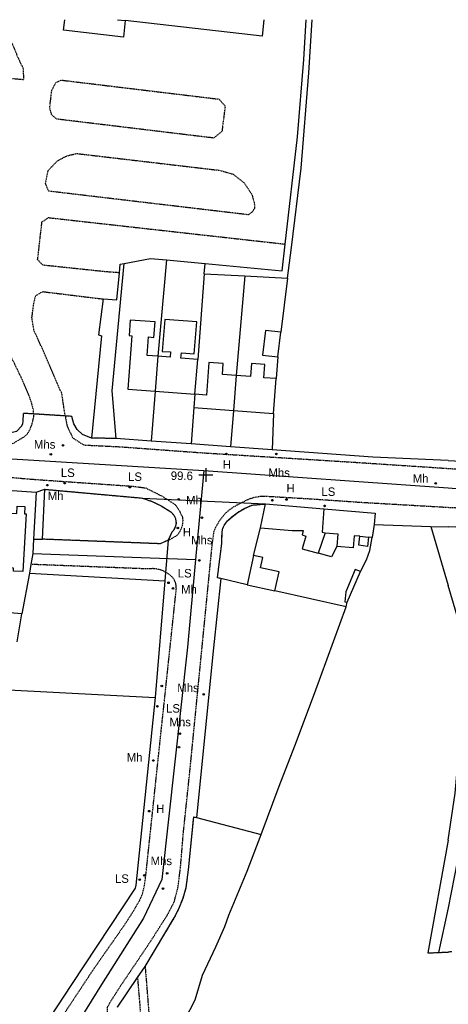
# Model space of a CAD drawing. Header units: metres. Extents: x 611948 to 1225781, y 656699 to 1316021.
# Tile 120 of 169: x 613447 to 613548, y 658611 to 658843. Entities that reach past the tile are written whole.
import ezdxf

# ---------------------------------------------------------------- set-up
doc = ezdxf.new("R2010")
doc.units = ezdxf.units.M
doc.linetypes.add('4696-12$0$PECK', pattern=[0.2, 0.1, -0.1])
doc.linetypes.add('4696-13$0$PECK', pattern=[0.2, 0.1, -0.1])
for name, color, linetype in [('4696-12$0$BLD_INN_W', 253, 'Continuous'), ('4696-12$0$BLD_OTL_P', 253, 'Continuous'), ('4696-12$0$BLD_OTL_S', 253, 'Continuous'), ('4696-12$0$GEN_LIN_D', 253, 'Continuous'), ('4696-12$0$GEN_PCK_D', 253, '4696-12$0$PECK'), ('4696-12$0$HT_CTRL', 253, 'Continuous'), ('4696-12$0$OTHER_SYM', 253, 'Continuous'), ('4696-12$0$POLE_SYMB', 253, 'Continuous'), ('4696-12$0$ROADS', 253, 'Continuous'), ('4696-12$0$ROADS_CTR', 253, 'Continuous'), ('4696-12$0$ROADS_PCK', 253, '4696-12$0$PECK'), ('4696-13$0$GEN_LIN_D', 253, 'Continuous'), ('4696-13$0$GEN_PCK_D', 253, '4696-13$0$PECK'), ('4696-13$0$ROADS', 253, 'Continuous'), ('4696-13$0$ROADS_CTR', 253, 'Continuous'), ('4696-13$0$ROADS_PCK', 253, '4696-13$0$PECK')]:
    doc.layers.add(name, color=color, linetype=linetype)
doc.styles.add('4696-12$0$STANDARD', font='txt')

# ---------------------------------------------------------------- blocks, each defined once
blk = doc.blocks.new('4696-12$0$13', base_point=(160450.170478, 242323.105036))
blk.add_circle((160450.170478, 242323.105036), 0.187958)
blk = doc.blocks.new('4696-12$0$35', base_point=(150.27109, 306.896499))
for p, q in [((150.27109, 308.539432), (150.27109, 305.253567)), ((151.914023, 306.896499), (148.62816, 306.896499))]:
    blk.add_line(p, q)
blk = doc.blocks.new('4696-12')
at = {"layer": '4696-12$0$BLD_INN_W', "flags": 128}
for points in [[(613469.713, 658843.117), (613471.535, 658842.913)], [(613479.203, 658763.896), (613478.599, 658755.677)], [(613497.645, 658759.37), (613496.983, 658751.156)], [(613518.26, 658727.985), (613517.829, 658722.487), (613518.603, 658722.394)], [(613518.603, 658722.394), (613516.889, 658717.563)], [(613518.603, 658722.394), (613521.55, 658722.095), (613521.332, 658719.16)], [(613526.714, 658721.588), (613528.803, 658721.354)]]:
    blk.add_lwpolyline(points, dxfattribs=at)
at = {"layer": '4696-12$0$BLD_OTL_P', "flags": 128}
blk.add_lwpolyline([(613471.535, 658842.913), (613471.084, 658838.998), (613457.013, 658840.616), (613457.3, 658843.117)], dxfattribs=at)
at = {"layer": '4696-12$0$BLD_OTL_S', "flags": 128}
for points in [[(613504.165, 658843.117), (613503.716, 658839.212), (613471.535, 658842.913)], [(613479.203, 658763.896), (613476.659, 658764.093), (613476.996, 658768.444), (613478.258, 658768.346), (613478.541, 658771.985), (613472.708, 658772.438), (613472.425, 658768.799), (613473.097, 658768.747), (613472.121, 658756.18), (613478.599, 658755.677)], [(613488.574, 658763.168), (613484.64, 658763.474), (613484.736, 658764.719), (613487.776, 658764.483), (613488.36, 658771.999), (613480.81, 658772.586), (613480.227, 658765.069), (613482.155, 658764.919), (613482.059, 658763.674), (613479.203, 658763.896)], [(613508.109, 658769.568), (613504.546, 658769.992), (613503.858, 658764.2), (613507.422, 658763.777)], [(613507.422, 658763.777), (613508.109, 658769.568)], [(613479.203, 658763.896), (613478.599, 658755.677)], [(613487.936, 658754.952), (613488.574, 658763.168)], [(613497.645, 658759.37), (613494.375, 658759.624), (613494.574, 658762.196), (613491.209, 658762.457), (613490.61, 658754.744), (613487.936, 658754.952)], [(613507.035, 658758.641), (613504.155, 658758.864), (613504.394, 658761.94), (613501.233, 658762.185), (613500.995, 658759.11), (613497.645, 658759.37)], [(613497.645, 658759.37), (613496.983, 658751.156)], [(613506.397, 658750.425), (613507.035, 658758.641)], [(613478.599, 658755.677), (613487.936, 658754.952)], [(613487.936, 658754.952), (613487.697, 658751.877)], [(613487.697, 658751.877), (613496.983, 658751.156)], [(613496.983, 658751.156), (613506.397, 658750.425)], [(613503.326, 658723.519), (613504.525, 658729.159)], [(613504.525, 658729.159), (613518.26, 658727.985)], [(613443.494, 658727.063), (613446.009, 658726.918), (613446.107, 658728.623), (613447.894, 658728.521), (613447.796, 658726.816), (613448.185, 658726.793), (613447.406, 658713.221), (613445.229, 658713.347), (613445.271, 658714.07), (613442.725, 658714.32)], [(613518.26, 658727.985), (613530.358, 658726.951), (613530.111, 658724.303)], [(613530.111, 658724.303), (613529.618, 658721.27)], [(613503.326, 658723.519), (613510.783, 658722.919), (613513.426, 658722.874), (613513.169, 658721.852), (613514.014, 658721.54), (613513.138, 658718.6), (613516.889, 658717.563)], [(613526.714, 658721.588), (613525.418, 658721.678), (613525.15, 658718.811), (613521.332, 658719.16)], [(613528.803, 658721.354), (613528.546, 658719.164), (613526.481, 658719.475), (613526.714, 658721.588)], [(613529.618, 658721.27), (613528.803, 658721.354)], [(613521.332, 658719.16), (613520.039, 658716.692), (613516.889, 658717.563)], [(613501.684, 658717.034), (613500.191, 658710.125)], [(613506.743, 658708.709), (613507.71, 658713.192), (613503.386, 658714.126), (613503.911, 658716.553), (613501.684, 658717.034)], [(613500.191, 658710.125), (613506.743, 658708.709)], [(613447.218, 658703.297), (613442.46, 658703.651)], [(613446.116, 658696.719), (613447.218, 658703.297)]]:
    blk.add_lwpolyline(points, dxfattribs=at)
at = {"layer": '4696-12$0$GEN_LIN_D', "flags": 128}
for points in [[(613509.188, 658790.3), (613512.023, 658815.522), (613513.575, 658833.788), (613514.099, 658843.117)], [(613509.696, 658782.288), (613510.656, 658789.523), (613512.893, 658808.167), (613514.717, 658830.588), (613515.534, 658843.117)], [(613490.306, 658785.726), (613508.481, 658784.006), (613509.188, 658790.3)], [(613471.263, 658785.767), (613477.509, 658786.937), (613481.269, 658786.581)], [(613469.413, 658744.552), (613468.484, 658755.761), (613471.263, 658785.767)], [(613470.151, 658783.548), (613470.351, 658785.597), (613471.263, 658785.767)], [(613481.269, 658786.581), (613479.203, 658763.896)], [(613481.269, 658786.581), (613490.306, 658785.726)], [(613490.087, 658783.336), (613490.306, 658785.726)], [(613466.328, 658777.389), (613469.524, 658777.152), (613470.151, 658783.548)], [(613490.087, 658783.336), (613488.574, 658763.168)], [(613490.087, 658783.336), (613499.668, 658782.843)], [(613499.668, 658782.843), (613497.645, 658759.37)], [(613499.668, 658782.843), (613509.696, 658782.288)], [(613509.696, 658782.288), (613508.109, 658769.568)], [(613466.328, 658777.389), (613465.272, 658768.95), (613465.978, 658768.757), (613463.55, 658744.65)], [(613507.422, 658763.777), (613507.035, 658758.641)], [(613478.599, 658755.677), (613477.653, 658743.957)], [(613433.72, 658746.863), (613441.206, 658746.251), (613444.906, 658746.07), (613446.006, 658746.276), (613447.139, 658747.495), (613447.435, 658748.019), (613447.531, 658748.623), (613447.551, 658750.478)], [(613463.55, 658744.65), (613461.506, 658745.489), (613460.222, 658746.697), (613459.47, 658748.008), (613458.959, 658749.758)], [(613487.697, 658751.877), (613487.056, 658743.278)], [(613496.983, 658751.156), (613496.299, 658742.611)], [(613506.397, 658750.425), (613506.069, 658741.905)], [(613477.653, 658743.957), (613469.413, 658744.552)], [(613487.056, 658743.278), (613477.653, 658743.957)], [(613496.299, 658742.611), (613487.056, 658743.278)], [(613506.069, 658741.905), (613496.299, 658742.611)], [(613547.541, 658739.384), (613529.817, 658740.175), (613506.069, 658741.905)], [(613443.788, 658732.415), (613450.559, 658731.923)], [(613450.559, 658731.923), (613449.971, 658720.891)], [(613452.045, 658720.854), (613452.577, 658732.602)], [(613530.111, 658724.303), (613543.404, 658723.881)], [(613501.684, 658717.034), (613503.326, 658723.519)], [(613543.404, 658723.881), (613547.541, 658709.951)], [(613543.404, 658723.881), (613547.541, 658723.75)], [(613449.971, 658720.891), (613449.771, 658717.529)], [(613526.92, 658713.286), (613528.259, 658716.007), (613529.05, 658718.184), (613529.618, 658721.27)], [(613449.771, 658717.529), (613449.328, 658714.927)], [(613449.328, 658714.927), (613449.016, 658712.888)], [(613449.016, 658712.888), (613447.218, 658703.297)], [(613449.016, 658712.888), (613480.821, 658711.065)], [(613526.92, 658713.286), (613525.59, 658713.765), (613523.443, 658708.485), (613523.19, 658706.116), (613523.75, 658706.052)], [(613523.75, 658706.052), (613526.92, 658713.286)], [(613480.821, 658711.065), (613478.574, 658683.632)], [(613494.024, 658711.601), (613492.305, 658695.314), (613488.293, 658655.376)], [(613500.191, 658710.125), (613494.024, 658711.601)], [(613523.495, 658704.904), (613506.743, 658708.709)], [(613523.495, 658704.904), (613523.75, 658706.052)], [(613503.516, 658651.386), (613507.747, 658662.748), (613511.453, 658672.253), (613516.064, 658684.521), (613523.495, 658704.904)], [(613444.041, 658685.442), (613478.574, 658683.632)], [(613478.574, 658683.632), (613474.007, 658639.452), (613473.848, 658638.752), (613458.911, 658616.026), (613440.06, 658587.513), (613435.407, 658580.605), (613432.859, 658569.209)], [(613488.293, 658655.376), (613503.516, 658651.386)], [(613498.488, 658604.317), (613485.52, 658607.748), (613488.01, 658612.426), (613489.713, 658618.23), (613492.87, 658624.954), (613494.949, 658629.75), (613495.933, 658632.413), (613500.205, 658642.743), (613503.516, 658651.386)], [(613547.541, 658650.004), (613542.705, 658623.489)]]:
    blk.add_lwpolyline(points, dxfattribs=at)
at = {"layer": '4696-12$0$GEN_PCK_D', "flags": 128}
for points in [[(613449.983, 658750.324), (613449.963, 658751.157), (613449.489, 658752.956), (613448.874, 658754.732), (613447.259, 658758.493), (613444.598, 658763.971), (613443.346, 658766.787), (613442.258, 658769.747), (613441.83, 658771.549), (613441.802, 658773.35), (613443.035, 658783.281), (613438.039, 658783.97), (613443.637, 658829.393), (613447.676, 658829.049), (613447.567, 658831.577), (613446.217, 658834.401), (613445.383, 658836.558), (613443.879, 658839.5)], [(613492.354, 658815.259), (613455.398, 658819.722), (613454.209, 658820.784), (613453.755, 658822.354), (613454.248, 658826.524), (613455.212, 658828.349), (613456.51, 658828.892), (613493.605, 658824.419), (613495.034, 658822.781), (613494.285, 658816.879), (613492.354, 658815.259)], [(613500.445, 658797.203), (613453.479, 658802.764), (613452.766, 658804.633), (613453.386, 658807.603), (613455.574, 658809.906), (613457.681, 658811.024), (613460.033, 658811.635), (613493.732, 658807.672), (613496.961, 658806.753), (613499.487, 658804.761), (613501.329, 658801.975), (613501.894, 658799.976), (613501.949, 658798.711), (613501.325, 658797.774), (613500.445, 658797.203)], [(613470.151, 658783.548), (613466.9, 658783.787), (613452.159, 658785.344), (613450.915, 658786.619), (613451.938, 658795.515), (613453.477, 658796.531), (613509.188, 658790.3)], [(613457.395, 658749.857), (613456.622, 658755.075), (613451.958, 658765.826), (613450.066, 658769.946), (613449.567, 658772.921), (613449.998, 658776.183), (613450.409, 658778.117), (613452.088, 658779.124), (613466.328, 658777.389)], [(613449.983, 658750.324), (613447.551, 658750.478)], [(613457.395, 658749.857), (613449.983, 658750.324)], [(613458.959, 658749.758), (613457.395, 658749.857)], [(613469.413, 658744.552), (613463.55, 658744.65)], [(613452.577, 658732.602), (613475.587, 658730.536)], [(613475.587, 658730.536), (613477.847, 658729.741), (613480.006, 658728.703), (613482.293, 658727.266), (613482.969, 658726.521), (613483.275, 658725.922), (613483.447, 658725.272), (613483.479, 658724.601), (613483.368, 658723.938), (613482.949, 658723.023), (613482.518, 658722.507), (613481.629, 658720.61)], [(613494.024, 658711.601), (613493.219, 658711.772), (613494.259, 658719.918), (613494.308, 658722.627), (613494.526, 658723.479), (613494.897, 658724.277), (613495.606, 658725.21), (613496.736, 658726.231), (613498.107, 658727.241), (613499.579, 658728.097), (613501.401, 658728.89), (613504.525, 658729.159)], [(613449.971, 658720.891), (613452.045, 658720.854)], [(613481.629, 658720.61), (613479.783, 658719.781), (613452.045, 658720.854)], [(613476.203, 658620.324), (613483.074, 658631.748), (613484.126, 658633.852), (613485.12, 658636.349), (613485.884, 658638.926), (613486.404, 658643.053), (613487.65, 658655.492), (613488.293, 658655.376)], [(613542.705, 658623.489), (613545.238, 658623.604)], [(613545.238, 658623.604), (613547.541, 658623.7)], [(613474.405, 658617.745), (613476.203, 658620.324)], [(613476.203, 658620.324), (613477.424, 658605.083), (613490.503, 658593.055)], [(613469.681, 658610.706), (613474.405, 658617.745)], [(613474.405, 658617.745), (613475.569, 658603.626)]]:
    blk.add_lwpolyline(points, dxfattribs=at)
at = {"layer": '4696-12$0$ROADS', "flags": 128}
for points in [[(613433.72, 658746.863), (613441.206, 658746.251), (613444.906, 658746.07), (613446.006, 658746.276), (613447.139, 658747.495), (613447.435, 658748.019), (613447.531, 658748.623), (613447.551, 658750.478)], [(613449.983, 658750.324), (613447.551, 658750.478)], [(613457.395, 658749.857), (613449.983, 658750.324)], [(613458.959, 658749.758), (613457.395, 658749.857)], [(613463.55, 658744.65), (613461.506, 658745.489), (613460.222, 658746.697), (613459.47, 658748.008), (613458.959, 658749.758)], [(613469.413, 658744.552), (613463.55, 658744.65)], [(613477.653, 658743.957), (613469.413, 658744.552)], [(613487.056, 658743.278), (613477.653, 658743.957)], [(613496.299, 658742.611), (613487.056, 658743.278)], [(613506.069, 658741.905), (613496.299, 658742.611)], [(613547.541, 658739.384), (613529.817, 658740.175), (613506.069, 658741.905)], [(613443.788, 658732.415), (613450.559, 658731.923)], [(613450.559, 658731.923), (613452.577, 658732.602)], [(613452.577, 658732.602), (613475.587, 658730.536)], [(613475.587, 658730.536), (613477.847, 658729.741), (613480.006, 658728.703), (613482.293, 658727.266), (613482.969, 658726.521), (613483.275, 658725.922), (613483.447, 658725.272), (613483.479, 658724.601), (613483.368, 658723.938), (613482.949, 658723.023), (613482.518, 658722.507), (613481.629, 658720.61)], [(613475.587, 658730.536), (613504.525, 658729.159)], [(613475.587, 658730.536), (613504.525, 658729.159)], [(613494.024, 658711.601), (613493.219, 658711.772), (613494.259, 658719.918), (613494.308, 658722.627), (613494.526, 658723.479), (613494.897, 658724.277), (613495.606, 658725.21), (613496.736, 658726.231), (613498.107, 658727.241), (613499.579, 658728.097), (613501.401, 658728.89), (613504.525, 658729.159)], [(613504.525, 658729.159), (613518.26, 658727.985)], [(613518.26, 658727.985), (613530.358, 658726.951), (613530.111, 658724.303)], [(613530.111, 658724.303), (613543.404, 658723.881)], [(613543.404, 658723.881), (613547.541, 658709.951)], [(613543.404, 658723.881), (613547.541, 658723.75)], [(613543.404, 658723.881), (613547.541, 658723.75)], [(613449.971, 658720.891), (613449.771, 658717.529)], [(613449.971, 658720.891), (613452.045, 658720.854)], [(613481.629, 658720.61), (613479.783, 658719.781), (613452.045, 658720.854)], [(613481.629, 658720.61), (613480.821, 658711.065)], [(613449.771, 658717.529), (613449.328, 658714.927)], [(613449.328, 658714.927), (613449.016, 658712.888)], [(613449.016, 658712.888), (613480.821, 658711.065)], [(613480.821, 658711.065), (613478.574, 658683.632)], [(613494.024, 658711.601), (613492.305, 658695.314), (613488.293, 658655.376)], [(613478.574, 658683.632), (613474.007, 658639.452), (613473.848, 658638.752), (613458.911, 658616.026), (613440.06, 658587.513), (613435.407, 658580.605), (613432.859, 658569.209)], [(613476.203, 658620.324), (613483.074, 658631.748), (613484.126, 658633.852), (613485.12, 658636.349), (613485.884, 658638.926), (613486.404, 658643.053), (613487.65, 658655.492), (613488.293, 658655.376)], [(613547.541, 658650.004), (613542.705, 658623.489)], [(613542.705, 658623.489), (613545.238, 658623.604)], [(613545.238, 658623.604), (613547.541, 658623.7)], [(613474.405, 658617.745), (613476.203, 658620.324)], [(613469.681, 658610.706), (613474.405, 658617.745)]]:
    blk.add_lwpolyline(points, dxfattribs=at)
at = {"layer": '4696-12$0$ROADS_CTR', "flags": 128}
for points in [[(613287.463, 658775.978), (613291.036, 658774.816), (613326.214, 658757.435), (613353.115, 658748.744), (613378.16, 658744.76), (613403.467, 658742.312), (613490.004, 658737.05)], [(613490.004, 658737.05), (613488.077, 658716.077)], [(613490.004, 658737.05), (613547.541, 658732.951)], [(613449.771, 658717.529), (613488.077, 658716.077)], [(613488.077, 658716.077), (613486.182, 658695.454), (613480.133, 658640.785), (613475.854, 658631.709), (613465.915, 658616.067), (613461.068, 658608.215)], [(613547.541, 658634.135), (613545.238, 658623.604)]]:
    blk.add_lwpolyline(points, dxfattribs=at)
at = {"layer": '4696-12$0$ROADS_PCK', "flags": 128}
for points in [[(613191.83, 658786.532), (613191.651, 658787.773), (613192.122, 658789.485), (613192.791, 658790.261), (613220.769, 658787.517), (613236.861, 658785.834), (613248.984, 658784.42), (613252.187, 658784.312), (613255.478, 658783.648), (613260.077, 658782.427), (613271.828, 658778.287), (613290.268, 658771.422), (613308.393, 658762.671), (613329.524, 658753.528), (613334.544, 658751.63), (613341.867, 658748.995), (613356.357, 658744.991), (613364.829, 658743.295), (613380.826, 658741.255), (613393.304, 658739.875), (613404.742, 658738.447), (613420.445, 658737.112), (613435.351, 658736.165), (613450.647, 658734.897), (613473.278, 658733.325), (613476.325, 658732.934), (613480.358, 658730.9), (613483.311, 658728.968), (613484.261, 658727.568), (613484.97, 658726.09), (613485.051, 658725.306), (613484.971, 658724.26), (613484.678, 658723.252), (613484.326, 658722.547), (613483.828, 658721.855), (613482.62, 658721.055), (613481.629, 658720.61)], [(613428.026, 658743.678), (613440.983, 658742.66), (613444.949, 658743.302), (613447.796, 658745), (613448.442, 658745.553), (613449.125, 658746.681), (613449.606, 658747.959), (613450.002, 658749.563), (613449.983, 658750.324)], [(613457.395, 658749.857), (613457.854, 658747.428), (613459.209, 658744.675), (613461.76, 658743.032), (613470.574, 658742.596), (613489.58, 658741.205), (613525.575, 658738.964), (613547.541, 658737.512)], [(613471.189, 658605.582), (613469.824, 658604.13), (613468.7, 658605.553), (613467.516, 658607.459), (613467.332, 658608.878), (613467.393, 658610.758), (613467.978, 658611.889), (613470.312, 658615.547), (613477.424, 658626.117), (613481.379, 658632.326), (613483.038, 658635.461), (613483.93, 658638.858), (613484.536, 658643.648), (613485.2, 658651.689), (613486.885, 658667.705), (613492.025, 658719.895), (613492.417, 658722.664), (613492.921, 658723.833), (613493.577, 658724.998), (613494.161, 658725.833), (613495.063, 658726.903), (613496, 658727.761), (613496.832, 658728.347), (613498.805, 658729.434), (613500.817, 658730.384), (613501.936, 658730.748), (613503.386, 658730.982), (613504.562, 658730.988), (613515.296, 658730.358), (613527.075, 658729.547), (613547.541, 658728.362)], [(613422.107, 658555.461), (613424.156, 658554.421), (613424.96, 658554.208), (613426.066, 658554.134), (613427.933, 658554.387), (613428.91, 658554.724), (613429.773, 658555.293), (613430.312, 658555.851), (613431.505, 658557.534), (613431.993, 658558.444), (613432.261, 658559.17), (613432.536, 658560.692), (613436.811, 658576.714), (613437.987, 658579.838), (613439.578, 658582.617), (613441.912, 658586.3), (613444.277, 658589.679), (613464.001, 658619.55), (613471.269, 658629.946), (613473.555, 658633.476), (613475.211, 658636.417), (613475.675, 658637.722), (613476.067, 658639.407), (613476.351, 658641.565), (613483.55, 658709.199), (613483.54, 658709.881), (613483.402, 658710.549), (613483.139, 658711.178), (613482.763, 658711.747), (613482.285, 658712.234), (613481.52, 658712.808), (613480.221, 658713.517), (613478.789, 658713.886), (613477.901, 658713.935), (613477.016, 658713.852), (613449.328, 658714.927)]]:
    blk.add_lwpolyline(points, dxfattribs=at)
at = {"layer": '4696-12$0$HT_CTRL'}
blk.add_blockref('4696-12$0$35', (613490.507, 658735.967), dxfattribs=at)
at = {"layer": '4696-12$0$OTHER_SYM'}
for p in [(613456.899, 658742.934), (613454.023, 658740.839), (613495.327, 658740.924), (613507.09, 658740.926), (613453.19, 658733.581), (613544.583, 658733.992), (613484.103, 658730.239), (613506.158, 658730.032), (613509.456, 658730.206), (613489.575, 658725.919), (613483.894, 658723.477), (613488.957, 658715.857), (613482.757, 658709.27), (613480.123, 658686.312), (613489.994, 658684.333), (613484.36, 658675.081), (613484.182, 658671.92), (613478.142, 658668.773), (613477.162, 658656.849), (613476.005, 658641.731), (613481.389, 658642.219), (613480.428, 658638.643)]:
    blk.add_blockref('4696-12$0$13', p, dxfattribs=at)
at = {"layer": '4696-12$0$POLE_SYMB'}
for p in [(613457.269, 658734.051), (613472.609, 658733.114), (613518.431, 658728.699), (613481.71, 658710.601), (613479.09, 658681.533), (613474.922, 658640.746)]:
    blk.add_blockref('4696-12$0$13', p, dxfattribs=at)
at = {"layer": '4696-12$0$HT_CTRL', "style": '4696-12$0$STANDARD'}
blk.add_text('99.6', height=2, rotation=-0.7, dxfattribs=at).set_placement((613482.228, 658734.819))
at = {"layer": '4696-12$0$OTHER_SYM', "style": '4696-12$0$STANDARD'}
for s, p in [('Mhs', (613450.036, 658742.177)), ('H', (613494.489, 658737.426)), ('Mhs', (613505.219, 658735.503)), ('Mh', (613539.168, 658734.156)), ('H', (613509.471, 658731.857)), ('Mh', (613453.28, 658730.059)), ('Mh', (613485.83, 658729.058)), ('H', (613485.079, 658721.521)), ('Mhs', (613487.018, 658719.651)), ('Mh', (613484.67, 658708.058)), ('Mhs', (613483.763, 658684.883)), ('Mhs', (613481.929, 658676.836)), ('Mh', (613471.874, 658668.532)), ('H', (613478.813, 658656.411)), ('Mhs', (613477.494, 658644.162))]:
    blk.add_text(s, height=2, rotation=-0.1, dxfattribs=at).set_placement(p)
at = {"layer": '4696-12$0$POLE_SYMB', "style": '4696-12$0$STANDARD'}
for p in [(613456.375, 658735.504), (613472.196, 658734.578), (613517.694, 658731.045), (613483.891, 658711.858), (613481.13, 658680.05), (613469.104, 658639.989)]:
    blk.add_text('LS', height=2, rotation=-0.1, dxfattribs=at).set_placement(p)
blk = doc.blocks.new('4696-13')
at = {"layer": '4696-13$0$GEN_LIN_D', "flags": 128}
for points in [[(613547.541, 658739.384), (613552.008, 658739.18)], [(613551.126, 658723.625), (613547.541, 658723.75)], [(613547.541, 658650.006), (613549.194, 658661.063), (613552.113, 658694.328), (613547.541, 658709.95)]]:
    blk.add_lwpolyline(points, dxfattribs=at)
at = {"layer": '4696-13$0$GEN_PCK_D', "flags": 128}
blk.add_lwpolyline([(613548.368, 658623.734), (613547.541, 658623.7)], dxfattribs=at)
at = {"layer": '4696-13$0$ROADS', "flags": 128}
for points in [[(613547.541, 658739.384), (613552.008, 658739.18)], [(613551.126, 658723.625), (613547.541, 658723.75)], [(613551.126, 658723.625), (613547.541, 658723.75)], [(613547.541, 658650.006), (613549.194, 658661.063), (613552.113, 658694.328), (613547.541, 658709.95)], [(613548.368, 658623.734), (613547.541, 658623.7)]]:
    blk.add_lwpolyline(points, dxfattribs=at)
at = {"layer": '4696-13$0$ROADS_CTR', "flags": 128}
for points in [[(613547.541, 658732.951), (613550.432, 658732.682)], [(613551.126, 658723.625), (613551.388, 658720.213), (613553.62, 658707.731), (613555.61, 658698.009), (613554.97, 658678.381), (613550.342, 658648.505), (613547.541, 658634.137)]]:
    blk.add_lwpolyline(points, dxfattribs=at)
at = {"layer": '4696-13$0$ROADS_PCK', "flags": 128}
for points in [[(613547.541, 658737.512), (613566.881, 658736.418), (613573.703, 658736.217)], [(613547.541, 658728.362), (613550.775, 658728.209)]]:
    blk.add_lwpolyline(points, dxfattribs=at)
blk = doc.blocks.new('OS Mapping')
for name in ['4696-12', '4696-13']:
    blk.add_blockref(name, (0, 0))

msp = doc.modelspace()

# ---------------------------------------------------------------- block references
msp.add_blockref('OS Mapping', (0, 0))

doc.saveas('drawing.dxf')
